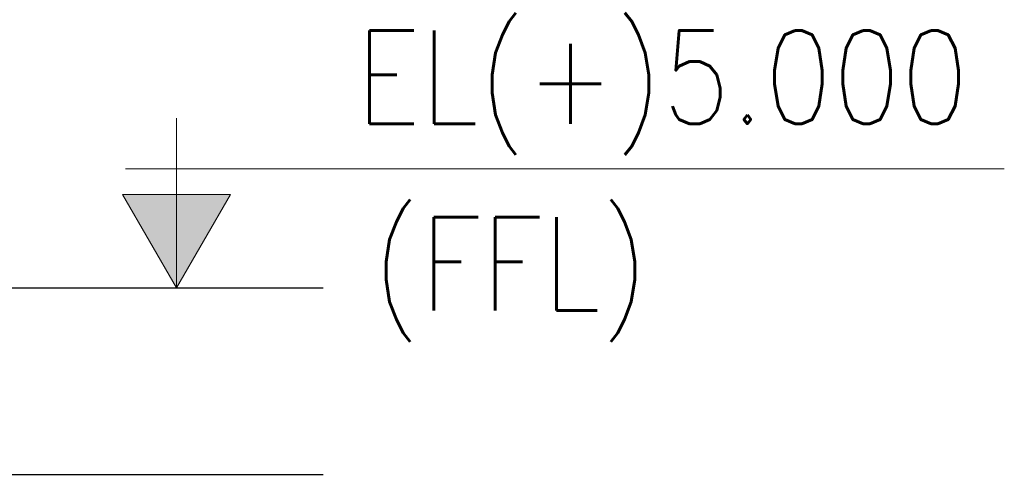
# Model space of a CAD drawing. Header units: inches. Extents: x -204116 to 930598, y -391373 to 256461.
# Tile 122 of 225: x 363740 to 366375, y -249341 to -248123. Entities that reach past the tile are written whole.
import ezdxf

# ---------------------------------------------------------------- set-up
doc = ezdxf.new("R2010")
doc.units = ezdxf.units.IN
doc.header["$LTSCALE"] = 10
doc.header["$MEASUREMENT"] = 0
for name, color, linetype, lineweight in [('2CON', 1, 'Continuous', 9), ('CSYMBOLS', 3, 'Continuous', 15), ('CTEXT2', 3, 'Continuous', 25)]:
    doc.layers.add(name, color=color, linetype=linetype, lineweight=lineweight)
doc.layers.add('COLS', color=255, linetype='Continuous')
doc.styles.get("Standard").update_dxf_attribs({"font": 'simplex.shx'})

# ---------------------------------------------------------------- blocks, each defined once
blk = doc.blocks.new('EB4')
at = {"layer": 'CSYMBOLS', "color": 1}
for p, q in [((0, 0), (0, 5)), ((24.368, 3.5), (-1.5, 3.5)), ((2.673, 0), (-3.798, 0))]:
    blk.add_line(p, q, dxfattribs=at)
blk.add_lwpolyline([(1.588, 2.75), (-1.588, 2.75), (0, 0)], close=True, dxfattribs=at)
blk.add_solid([(0, 0), (-1.588, 2.75), (1.588, 2.75)], dxfattribs=at)

msp = doc.modelspace()

# ---------------------------------------------------------------- linework, layer by layer
at = {"layer": 'COLS', "color": 8}
for p, q in [((356664.7, -248840.6), (364552.6, -248840.6)), ((340055.6, -249340.6, 3.3), (364552.6, -249340.6, 0.2))]:
    msp.add_line(p, q, dxfattribs=at)

# ---------------------------------------------------------------- block references
at = {"layer": '2CON', "xscale": 90.90909090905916, "yscale": 90.90909090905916, "zscale": 90.908203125}
msp.add_blockref('EB4', (364159.9, -248840.6), dxfattribs=at)

# ---------------------------------------------------------------- texts
at = {"layer": 'CTEXT2', "width": 0.85}
for s, p in [('EL(+)5.000', (364640.4, -248401.6)), (' (FFL)', (364539.2, -248902))]:
    msp.add_text(s, height=250, dxfattribs=at).set_placement(p)

doc.saveas('drawing.dxf')
